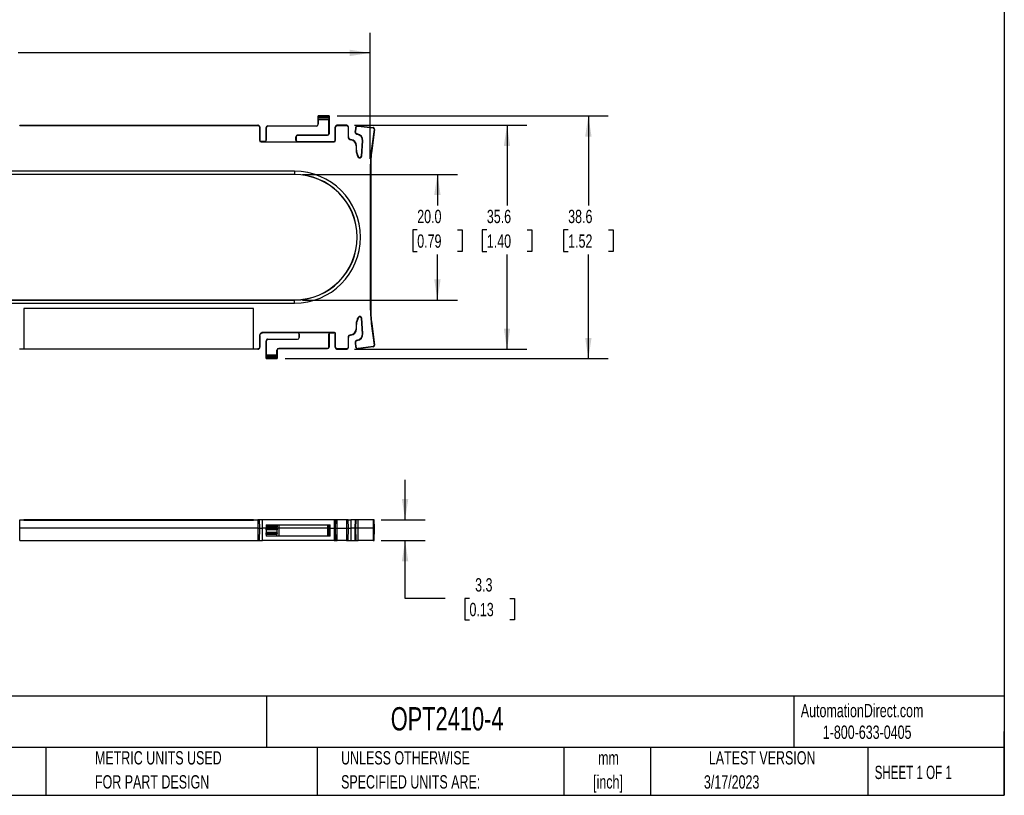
# Model space of a CAD drawing. Header units: millimetres. Extents: x 6 to 273, y 6 to 210.
# Tile 2 of 3: x 117 to 273, y 6 to 130. Entities that reach past the tile are written whole.
import ezdxf

# ---------------------------------------------------------------- set-up
doc = ezdxf.new("R2010")
doc.units = ezdxf.units.MM
doc.layers.add('DIMENSIONS', color=140, linetype='Continuous', lineweight=25)
doc.layers.add('TEXT', color=140, linetype='Continuous', lineweight=25)
doc.styles.add('SLDTEXTSTYLE0', font='TXT', dxfattribs={"width": 0.7})
doc.styles.add('SLDTEXTSTYLE1', font='TXT', dxfattribs={"width": 0.65})
doc.dimstyles.new('SLDDIMSTYLE0', dxfattribs={"dimtxt": 2.158008, "dimasz": 3.302, "dimexe": 0, "dimexo": 0.0625, "dimgap": 0.539502, "dimtad": 0, "dimtih": 1, "dimtoh": 1, "dimrnd": 1e-09, "dimzin": 12, "dimdsep": 46, "dimtxsty": 'SLDTEXTSTYLE0', "dimsah": 1, "dimcen": 0.09, "dimadec": 0, "dimazin": 3, "dimtfac": 1, "dimtmove": 0, "dimatfit": 0, "dimfxl": 0, "dimfrac": 2, "dimtolj": 1, "dimtzin": 12, "dimarcsym": 0})
doc.dimstyles.new('SLDDIMSTYLE1', dxfattribs={"dimtxt": 2.158008, "dimasz": 3.302, "dimexe": 0, "dimexo": 0.0625, "dimgap": 0.539502, "dimtad": 0, "dimtih": 1, "dimtoh": 1, "dimrnd": 1e-09, "dimzin": 4, "dimdsep": 46, "dimtxsty": 'SLDTEXTSTYLE0', "dimsah": 1, "dimcen": 0.09, "dimadec": 0, "dimazin": 1, "dimtfac": 1, "dimtofl": 0, "dimtmove": 0, "dimatfit": 3, "dimfxl": 0, "dimfrac": 2, "dimtolj": 1, "dimtzin": 12, "dimarcsym": 0})
doc.dimstyles.new('SLDDIMSTYLE2', dxfattribs={"dimtxt": 2.158008, "dimasz": 3.302, "dimexe": 0, "dimexo": 0.0625, "dimgap": 0.539502, "dimtad": 0, "dimtih": 1, "dimtoh": 1, "dimrnd": 1e-09, "dimzin": 12, "dimdsep": 46, "dimtxsty": 'SLDTEXTSTYLE0', "dimsah": 1, "dimcen": 0.09, "dimadec": 0, "dimazin": 3, "dimtfac": 1, "dimtofl": 0, "dimtmove": 0, "dimatfit": 3, "dimfxl": 0, "dimfrac": 2, "dimtolj": 1, "dimtzin": 12, "dimarcsym": 0})

# ---------------------------------------------------------------- blocks, each defined once
blk = doc.blocks.new('SW_NOTE_0')
at = {"layer": 'TEXT', "color": 0, "char_height": 2.117, "attachment_point": 2, "style": 'SLDTEXTSTYLE0'}
for s, insert in [('mm', (2.84, 2.73)), ('[inch]', (2.76, -1.09))]:
    blk.add_mtext(s, dxfattribs=dict(at, insert=insert))
blk = doc.blocks.new('SW_NOTE_0_1')
at = {"layer": 'TEXT', "color": 0, "char_height": 2.1167, "attachment_point": 1, "style": 'SLDTEXTSTYLE0'}
for s, insert in [('UNLESS OTHERWISE', (0, 2.73)), ('SPECIFIED UNITS ARE:', (0, -1.09))]:
    blk.add_mtext(s, dxfattribs=dict(at, insert=insert))
blk = doc.blocks.new('SW_NOTE_0_5')
at = {"layer": 'TEXT', "color": 0, "char_height": 2.1167, "attachment_point": 1, "style": 'SLDTEXTSTYLE0'}
for s, insert in [('METRIC UNITS USED', (0, 2.73)), ('FOR PART DESIGN', (0, -1.09))]:
    blk.add_mtext(s, dxfattribs=dict(at, insert=insert))
blk = doc.blocks.new('_D')
at = {"layer": 'DIMENSIONS'}
for p, q in [((177.78, 50.14), (177.78, 56.49)), ((173.96, 50.14), (180.95, 50.14)), ((173.96, 46.84), (180.95, 46.84)), ((177.78, 37.65), (177.78, 46.84)), ((184.13, 37.65), (177.78, 37.65)), ((188.02, 37.65), (187.3, 37.65)), ((187.3, 37.65), (187.3, 34.22)), ((194.43, 37.65), (195.16, 37.65)), ((195.16, 37.65), (195.16, 34.22)), ((187.3, 34.22), (188.02, 34.22)), ((195.16, 34.22), (194.43, 34.22))]:
    blk.add_line(p, q, dxfattribs=at)
for points in [[(177.78, 50.14), (178.29, 53.45), (177.27, 53.45)], [(177.78, 46.84), (177.27, 43.54), (178.29, 43.54)]]:
    blk.add_solid(points, dxfattribs=at)
at = {"layer": 'DIMENSIONS', "char_height": 2.117, "attachment_point": 1, "style": 'SLDTEXTSTYLE0'}
for s, insert in [('3.3', (188.92, 40.86)), ('0.13', (188.02, 36.94))]:
    blk.add_mtext(s, dxfattribs=dict(at, insert=insert))
blk = doc.blocks.new('_D_1')
at = {"layer": 'DIMENSIONS'}
for p, q in [((161.46, 105.05), (186.09, 105.05)), ((182.92, 105.05), (182.92, 100.12)), ((179.71, 96.21), (178.99, 96.21)), ((178.99, 96.21), (178.99, 92.78)), ((186.12, 96.21), (186.85, 96.21)), ((186.85, 96.21), (186.85, 92.78)), ((178.99, 92.78), (179.71, 92.78)), ((186.85, 92.78), (186.12, 92.78)), ((182.92, 85.07), (182.92, 92.29)), ((161.46, 85.07), (186.09, 85.07))]:
    blk.add_line(p, q, dxfattribs=at)
for points in [[(182.92, 105.05), (182.41, 101.75), (183.43, 101.75)], [(182.92, 85.07), (183.43, 88.37), (182.41, 88.37)]]:
    blk.add_solid(points, dxfattribs=at)
at = {"layer": 'DIMENSIONS', "char_height": 2.117, "attachment_point": 1, "style": 'SLDTEXTSTYLE0'}
for s, insert in [('20.0', (179.71, 99.42)), ('0.79', (179.71, 95.51))]:
    blk.add_mtext(s, dxfattribs=dict(at, insert=insert))
blk = doc.blocks.new('_D_2')
at = {"layer": 'DIMENSIONS'}
for p, q in [((169.73, 112.86), (197.16, 112.86)), ((193.99, 112.86), (193.99, 100.12)), ((190.78, 96.21), (190.05, 96.21)), ((190.05, 96.21), (190.05, 92.78)), ((197.19, 96.21), (197.92, 96.21)), ((197.92, 96.21), (197.92, 92.78)), ((190.05, 92.78), (190.78, 92.78)), ((197.92, 92.78), (197.19, 92.78)), ((193.99, 77.25), (193.99, 92.29)), ((169.73, 77.25), (197.16, 77.25))]:
    blk.add_line(p, q, dxfattribs=at)
for points in [[(193.99, 112.86), (193.48, 109.56), (194.49, 109.56)], [(193.99, 77.25), (194.49, 80.55), (193.48, 80.55)]]:
    blk.add_solid(points, dxfattribs=at)
at = {"layer": 'DIMENSIONS', "char_height": 2.117, "attachment_point": 1, "style": 'SLDTEXTSTYLE0'}
for s, insert in [('35.6', (190.78, 99.42)), ('1.40', (190.78, 95.51))]:
    blk.add_mtext(s, dxfattribs=dict(at, insert=insert))
blk = doc.blocks.new('_D_3')
at = {"layer": 'DIMENSIONS'}
for p, q in [((166.96, 114.36), (210.09, 114.36)), ((206.92, 114.36), (206.92, 100.12)), ((203.71, 96.21), (202.99, 96.21)), ((202.99, 96.21), (202.99, 92.78)), ((210.12, 96.21), (210.85, 96.21)), ((210.85, 96.21), (210.85, 92.78)), ((202.99, 92.78), (203.71, 92.78)), ((210.85, 92.78), (210.12, 92.78)), ((206.92, 75.76), (206.92, 92.29)), ((158.71, 75.76), (210.09, 75.76))]:
    blk.add_line(p, q, dxfattribs=at)
for points in [[(206.92, 114.36), (206.41, 111.05), (207.43, 111.05)], [(206.92, 75.76), (207.43, 79.06), (206.41, 79.06)]]:
    blk.add_solid(points, dxfattribs=at)
at = {"layer": 'DIMENSIONS', "char_height": 2.117, "attachment_point": 1, "style": 'SLDTEXTSTYLE0'}
for s, insert in [('38.6', (203.71, 99.42)), ('1.52', (203.71, 95.51))]:
    blk.add_mtext(s, dxfattribs=dict(at, insert=insert))
blk = doc.blocks.new('_D_4')
at = {"layer": 'DIMENSIONS'}
for p, q in [((48.07, 107.5), (48.07, 127.53)), ((172.25, 107.5), (172.25, 127.53)), ((48.07, 124.36), (104.02, 124.36)), ((106.94, 124.36), (106.22, 124.36)), ((106.22, 124.36), (106.22, 120.93)), ((113.36, 124.36), (114.08, 124.36)), ((114.08, 124.36), (114.08, 120.93)), ((172.25, 124.36), (116.28, 124.36)), ((106.22, 120.93), (106.94, 120.93)), ((114.08, 120.93), (113.36, 120.93))]:
    blk.add_line(p, q, dxfattribs=at)
for points in [[(48.07, 124.36), (51.37, 123.85), (51.37, 124.87)], [(172.25, 124.36), (168.95, 124.87), (168.95, 123.85)]]:
    blk.add_solid(points, dxfattribs=at)
at = {"layer": 'DIMENSIONS', "char_height": 2.117, "attachment_point": 1, "style": 'SLDTEXTSTYLE0'}
for s, insert in [('124.2', (106.05, 127.57)), ('4.89', (106.94, 123.66))]:
    blk.add_mtext(s, dxfattribs=dict(at, insert=insert))

msp = doc.modelspace()

# ---------------------------------------------------------------- linework, layer by layer
for p, q in [((163.941, 114.357), (163.94, 114.358)), ((163.94, 113.011), (163.94, 114.358)), ((163.94, 114.358), (165.69, 114.358)), ((165.689, 114.357), (163.941, 114.357)), ((165.69, 114.358), (165.689, 114.357)), ((165.69, 114.358), (165.69, 111.511)), ((116.509, 112.804), (116.509, 112.864)), ((116.509, 112.864), (154.37, 112.864)), ((116.509, 112.804), (154.37, 112.804)), ((154.37, 112.864), (154.37, 112.804)), ((155.94, 112.736), (155.94, 112.761)), ((155.94, 112.761), (163.69, 112.761)), ((163.69, 112.736), (155.94, 112.736)), ((163.69, 112.736), (163.69, 112.761)), ((163.94, 113.011), (163.964, 113.011)), ((163.95, 114.158), (165.679, 114.158)), ((165.672, 113.975), (163.957, 113.975)), ((163.964, 113.743), (163.964, 113.011)), ((165.666, 113.743), (163.964, 113.743)), ((165.666, 111.511), (165.666, 113.743)), ((167.009, 112.804), (167.009, 112.864)), ((168.456, 112.864), (167.009, 112.864)), ((167.009, 112.804), (168.456, 112.804)), ((168.456, 112.864), (168.456, 112.804)), ((170.294, 112.794), (170.294, 112.734)), ((170.338, 112.732), (170.346, 112.79)), ((170.338, 112.732), (172.685, 112.43)), ((170.346, 112.79), (172.693, 112.489)), ((154.637, 112.537), (154.637, 110.467)), ((154.637, 112.537), (154.696, 112.537)), ((154.696, 112.537), (154.696, 110.467)), ((155.69, 112.511), (155.714, 112.511)), ((155.69, 110.467), (155.69, 112.511)), ((155.714, 112.511), (155.714, 110.467)), ((160.69, 111.285), (165.44, 111.285)), ((160.69, 111.261), (160.69, 111.285)), ((165.44, 111.261), (160.69, 111.261)), ((165.44, 111.285), (165.44, 111.261)), ((165.69, 111.511), (165.666, 111.511)), ((166.683, 110.467), (166.683, 112.537)), ((166.683, 112.537), (166.742, 112.537)), ((166.742, 110.467), (166.742, 112.537)), ((168.723, 112.537), (168.723, 111.002)), ((168.723, 112.537), (168.782, 112.537)), ((168.782, 111.002), (168.782, 112.537)), ((169.891, 112.439), (169.82, 111.886)), ((169.879, 111.879), (169.82, 111.886)), ((169.95, 112.431), (169.879, 111.879)), ((169.891, 112.439), (169.95, 112.431)), ((170.159, 111.433), (170.168, 111.491)), ((172.856, 112.209), (172.415, 108.782)), ((172.914, 112.201), (172.474, 108.774)), ((172.693, 112.489), (172.685, 112.43)), ((172.856, 112.209), (172.914, 112.201)), ((154.696, 110.467), (154.637, 110.467)), ((154.896, 110.208), (154.896, 110.267)), ((155.49, 110.267), (154.896, 110.267)), ((154.896, 110.208), (166.483, 110.208)), ((155.49, 110.267), (155.49, 110.243)), ((155.49, 110.243), (160.64, 110.243)), ((155.69, 110.467), (155.714, 110.467)), ((160.416, 110.467), (160.416, 111.011)), ((160.44, 111.011), (160.416, 111.011)), ((160.416, 110.467), (160.44, 110.467)), ((160.44, 111.011), (160.44, 110.467)), ((160.64, 110.243), (160.64, 110.267)), ((160.64, 110.267), (166.483, 110.267)), ((166.483, 110.267), (166.483, 110.208)), ((166.742, 110.467), (166.683, 110.467)), ((168.782, 111.002), (168.723, 111.002)), ((169.141, 110.61), (169.136, 110.551)), ((170.002, 109.607), (170.002, 108.906)), ((170.002, 109.607), (170.061, 109.607)), ((170.061, 108.906), (170.061, 109.607)), ((170.828, 107.939), (170.994, 110.385)), ((170.887, 107.935), (171.053, 110.381)), ((171.053, 110.381), (170.994, 110.385)), ((170.002, 108.906), (170.061, 108.906)), ((172.415, 108.782), (172.474, 108.774)), ((170.381, 107.823), (170.331, 107.791)), ((170.887, 107.935), (170.828, 107.939)), ((160.19, 105.558), (60.19, 105.558)), ((160.19, 105.047), (60.19, 105.047)), ((160.19, 105.023), (60.19, 105.023)), ((160.19, 105.558), (160.19, 105.047)), ((160.19, 105.047), (160.19, 105.023)), ((172.252, 106.225), (172.311, 106.225)), ((172.252, 106.225), (172.252, 83.89)), ((172.311, 106.225), (172.311, 83.89)), ((60.19, 85.093), (160.19, 85.093)), ((60.19, 85.068), (160.19, 85.068)), ((60.19, 84.558), (160.19, 84.558)), ((160.19, 85.068), (160.19, 85.093)), ((160.19, 84.558), (160.19, 85.068)), ((153.696, 83.752), (117.183, 83.752)), ((117.183, 83.752), (117.183, 77.311)), ((153.696, 77.311), (153.696, 83.752)), ((172.252, 83.89), (172.311, 83.89)), ((170.331, 82.324), (170.381, 82.292)), ((170.828, 82.176), (170.887, 82.18)), ((170.994, 79.73), (170.828, 82.176)), ((171.053, 79.734), (170.887, 82.18)), ((166.51, 79.907), (155.12, 79.907)), ((155.12, 79.848), (155.12, 79.907)), ((160.74, 79.848), (155.12, 79.848)), ((165.89, 79.872), (160.74, 79.872)), ((160.74, 79.872), (160.74, 79.848)), ((165.89, 79.848), (165.89, 79.872)), ((165.89, 79.848), (166.51, 79.848)), ((166.51, 79.907), (166.51, 79.848)), ((170.002, 81.209), (170.061, 81.209)), ((170.002, 81.209), (170.002, 80.508)), ((170.061, 80.508), (170.002, 80.508)), ((170.061, 80.508), (170.061, 81.209)), ((172.415, 81.334), (172.474, 81.341)), ((172.415, 81.334), (172.856, 77.906)), ((172.474, 81.341), (172.914, 77.914)), ((154.637, 79.425), (154.637, 77.578)), ((154.637, 79.425), (154.696, 79.425)), ((154.696, 79.425), (154.696, 77.578)), ((155.69, 78.605), (155.714, 78.605)), ((155.69, 75.758), (155.69, 78.605)), ((155.714, 78.605), (155.714, 76.372)), ((155.94, 78.83), (155.94, 78.855)), ((155.94, 78.855), (160.69, 78.855)), ((160.69, 78.83), (155.94, 78.83)), ((160.69, 78.855), (160.69, 78.83)), ((160.964, 79.648), (160.94, 79.648)), ((160.94, 79.105), (160.94, 79.648)), ((160.94, 79.105), (160.964, 79.105)), ((160.964, 79.648), (160.964, 79.105)), ((165.666, 77.605), (165.666, 79.648)), ((165.69, 79.648), (165.666, 79.648)), ((165.69, 79.648), (165.69, 77.605)), ((166.683, 77.578), (166.683, 79.675)), ((166.683, 79.675), (166.742, 79.675)), ((166.742, 77.578), (166.742, 79.675)), ((168.723, 79.113), (168.782, 79.113)), ((168.723, 79.113), (168.723, 77.578)), ((168.782, 77.578), (168.782, 79.113)), ((169.136, 79.564), (169.141, 79.505)), ((170.168, 78.624), (170.159, 78.682)), ((171.053, 79.734), (170.994, 79.73)), ((116.509, 77.252), (116.509, 77.311)), ((116.509, 77.311), (117.183, 77.311)), ((154.37, 77.252), (116.509, 77.252)), ((117.183, 77.311), (117.183, 77.309)), ((117.183, 77.309), (153.696, 77.309)), ((153.696, 77.311), (154.37, 77.311)), ((153.696, 77.309), (153.696, 77.311)), ((154.37, 77.311), (154.37, 77.252)), ((154.696, 77.578), (154.637, 77.578)), ((157.44, 77.105), (157.416, 77.105)), ((157.416, 76.372), (157.416, 77.105)), ((157.44, 77.105), (157.44, 75.758)), ((157.69, 77.379), (157.69, 77.355)), ((157.69, 77.379), (165.44, 77.379)), ((165.44, 77.355), (157.69, 77.355)), ((165.44, 77.379), (165.44, 77.355)), ((165.69, 77.605), (165.666, 77.605)), ((166.742, 77.578), (166.683, 77.578)), ((168.456, 77.311), (167.009, 77.311)), ((167.009, 77.252), (167.009, 77.311)), ((167.009, 77.252), (168.456, 77.252)), ((168.456, 77.311), (168.456, 77.252)), ((168.782, 77.578), (168.723, 77.578)), ((169.82, 78.229), (169.879, 78.237)), ((169.82, 78.229), (169.891, 77.676)), ((169.879, 78.237), (169.95, 77.684)), ((169.95, 77.684), (169.891, 77.676)), ((172.685, 77.685), (170.338, 77.384)), ((170.346, 77.325), (170.338, 77.384)), ((172.693, 77.627), (170.346, 77.325)), ((172.685, 77.685), (172.693, 77.627)), ((172.914, 77.914), (172.856, 77.906)), ((155.69, 75.758), (155.691, 75.759)), ((157.44, 75.758), (155.69, 75.758)), ((155.691, 75.759), (157.439, 75.759)), ((157.429, 75.957), (155.7, 75.957)), ((155.707, 76.14), (157.422, 76.14)), ((155.714, 76.372), (157.416, 76.372)), ((157.439, 75.759), (157.44, 75.758)), ((116.509, 48.789), (116.509, 50.144)), ((116.509, 50.144), (117.183, 50.144)), ((117.183, 50.144), (117.183, 50.094)), ((153.696, 50.144), (117.183, 50.144)), ((117.183, 50.094), (153.696, 50.094)), ((153.696, 50.094), (153.696, 50.144)), ((153.696, 50.144), (154.37, 50.144)), ((154.37, 50.144), (154.37, 48.789)), ((154.696, 48.789), (154.637, 50.144)), ((155.12, 48.789), (155.12, 50.144)), ((166.51, 50.144), (155.12, 50.144)), ((166.51, 50.144), (166.51, 48.789)), ((166.742, 50.144), (166.683, 48.789)), ((167.009, 48.789), (167.009, 50.144)), ((168.456, 50.144), (167.009, 50.144)), ((168.456, 50.144), (168.456, 48.789)), ((168.782, 48.789), (168.723, 50.144)), ((168.723, 50.144), (169.136, 50.144)), ((169.136, 50.144), (169.141, 48.789)), ((169.876, 50.144), (169.136, 50.144)), ((169.876, 50.144), (169.817, 48.789)), ((169.82, 48.789), (169.879, 50.144)), ((169.879, 50.144), (169.876, 50.144)), ((169.879, 50.144), (169.95, 50.144)), ((169.95, 50.144), (169.891, 48.789)), ((170.338, 50.144), (169.95, 50.144)), ((170.346, 48.789), (170.338, 50.144)), ((172.685, 50.144), (170.338, 50.144)), ((172.685, 50.144), (172.693, 48.789)), ((172.857, 50.144), (172.685, 50.144)), ((172.916, 48.789), (172.857, 50.144)), ((116.509, 46.844), (116.509, 48.789)), ((154.37, 48.789), (116.509, 48.789)), ((154.37, 48.789), (154.37, 46.844)), ((154.645, 46.844), (154.696, 48.789)), ((155.12, 46.844), (155.12, 48.789)), ((155.69, 48.789), (155.12, 48.789)), ((155.69, 48.789), (155.691, 48.811)), ((157.44, 48.789), (155.69, 48.789)), ((155.696, 48.563), (155.69, 48.789)), ((155.7, 49.034), (155.691, 48.811)), ((155.691, 48.811), (157.439, 48.811)), ((157.434, 48.563), (155.696, 48.563)), ((155.707, 49.186), (155.7, 49.034)), ((157.429, 49.034), (155.7, 49.034)), ((155.714, 49.344), (155.707, 49.186)), ((155.707, 49.186), (157.422, 49.186)), ((155.714, 49.344), (157.416, 49.344)), ((157.422, 49.186), (157.416, 49.344)), ((157.416, 49.344), (157.69, 49.344)), ((157.422, 49.186), (157.429, 49.034)), ((157.439, 48.811), (157.429, 49.034)), ((157.44, 48.789), (157.434, 48.563)), ((157.439, 48.811), (157.44, 48.789)), ((157.69, 48.789), (157.44, 48.789)), ((157.69, 49.344), (157.69, 48.789)), ((157.69, 49.344), (165.44, 49.344)), ((157.69, 48.789), (157.69, 47.544)), ((165.44, 48.789), (157.69, 48.789)), ((165.44, 49.344), (165.44, 48.789)), ((165.44, 49.344), (165.666, 49.344)), ((165.44, 48.789), (165.44, 47.544)), ((165.44, 48.789), (165.69, 48.789)), ((165.657, 47.544), (165.69, 48.789)), ((165.69, 48.789), (165.666, 49.344)), ((165.666, 49.344), (165.89, 49.344)), ((165.89, 48.789), (165.69, 48.789)), ((165.89, 48.789), (165.89, 49.344)), ((165.89, 47.544), (165.89, 48.789)), ((165.89, 48.789), (166.51, 48.789)), ((166.51, 48.789), (166.51, 46.844)), ((166.683, 48.789), (166.734, 46.844)), ((167.009, 46.844), (167.009, 48.789)), ((167.009, 48.789), (168.456, 48.789)), ((168.456, 48.789), (168.456, 46.844)), ((168.731, 46.844), (168.782, 48.789)), ((168.782, 48.789), (169.141, 48.789)), ((169.141, 48.789), (169.137, 46.844)), ((169.817, 48.789), (169.141, 48.789)), ((169.817, 48.789), (169.868, 46.844)), ((169.82, 48.789), (169.817, 48.789)), ((169.87, 46.844), (169.82, 48.789)), ((169.82, 48.789), (169.891, 48.789)), ((170.346, 48.789), (169.891, 48.789)), ((169.891, 48.789), (169.942, 46.844)), ((170.34, 46.844), (170.346, 48.789)), ((172.693, 48.789), (170.346, 48.789)), ((172.693, 48.789), (172.686, 46.844)), ((172.693, 48.789), (172.916, 48.789)), ((172.866, 46.844), (172.916, 48.789)), ((155.706, 48.153), (157.423, 48.153)), ((155.706, 48.153), (155.708, 48.082)), ((155.708, 48.082), (157.421, 48.082)), ((155.715, 47.82), (155.708, 48.082)), ((157.414, 47.82), (155.715, 47.82)), ((155.715, 47.82), (155.722, 47.544)), ((157.433, 47.544), (155.722, 47.544)), ((157.408, 47.558), (157.414, 47.82)), ((157.421, 48.082), (157.414, 47.82)), ((157.421, 48.082), (157.423, 48.153)), ((157.69, 47.544), (157.433, 47.544)), ((165.44, 47.544), (157.69, 47.544)), ((165.657, 47.544), (165.44, 47.544)), ((165.89, 47.544), (165.657, 47.544)), ((116.509, 46.844), (154.37, 46.844)), ((166.51, 46.844), (155.12, 46.844)), ((168.456, 46.844), (167.009, 46.844)), ((169.868, 46.844), (169.87, 46.844)), ((169.942, 46.844), (169.87, 46.844)), ((169.942, 46.844), (170.34, 46.844)), ((172.686, 46.844), (170.34, 46.844)), ((172.686, 46.844), (172.866, 46.844))]:
    msp.add_line(p, q)
for centre, radius, start, end in [((155.94, 112.511), 0.25, 90, 180), ((155.94, 112.511), 0.226, 90, 180), ((163.69, 113.011), 0.274, 270, 0), ((163.69, 113.011), 0.25, 270, 0), ((170.294, 112.387), 0.407, 82.67598, 90), ((170.294, 112.387), 0.347, 82.67598, 90), ((160.69, 111.011), 0.274, 90, 180), ((160.69, 111.011), 0.25, 90, 180), ((165.44, 111.511), 0.226, 270, 0), ((165.44, 111.511), 0.25, 270, 0), ((170.002, 110.452), 0.993, 356.1301, 80.92561), ((170.002, 110.452), 1.053, 356.1301, 80.9256), ((154.896, 110.467), 0.259, 180, 270), ((154.896, 110.467), 0.2, 180, 270), ((155.49, 110.467), 0.224, 270, 0), ((155.49, 110.467), 0.2, 270, 0), ((160.64, 110.467), 0.224, 180, 270), ((160.64, 110.467), 0.2, 180, 270), ((166.483, 110.467), 0.259, 270, 0), ((166.483, 110.467), 0.2, 270, 360), ((169.176, 111.002), 0.453, 180, 265.02837), ((169.176, 111.002), 0.393, 180, 265.02837), ((169.054, 109.607), 0.947, 0, 85.02837), ((169.054, 109.607), 1.007, 0, 85.02837), ((172.054, 108.906), 2.053, 180, 212.92009), ((172.054, 108.906), 1.993, 180, 212.92009), ((192.304, 106.225), 20.053, 172.67598, 180), ((192.304, 106.225), 19.993, 172.67598, 180), ((170.585, 107.955), 0.303, 212.92009, 356.1301), ((170.585, 107.955), 0.243, 212.92009, 356.1301), ((160.19, 95.058), 10.5, 270, 90), ((160.19, 95.058), 9.99, 270, 90), ((160.19, 95.058), 9.965, 270, 90), ((192.304, 83.89), 20.053, 180, 187.32402), ((192.304, 83.89), 19.993, 180, 187.32402), ((172.054, 81.209), 2.053, 147.07991, 180), ((172.054, 81.209), 1.993, 147.07991, 180), ((170.585, 82.16), 0.303, 3.8699, 147.07991), ((170.585, 82.16), 0.243, 3.8699, 147.07991), ((160.74, 79.648), 0.224, 0, 90), ((160.74, 79.648), 0.2, 0, 90), ((165.89, 79.648), 0.224, 90, 180), ((165.89, 79.648), 0.2, 90, 180), ((169.054, 80.508), 0.947, 274.97163, 0), ((169.054, 80.508), 1.007, 274.97163, 0), ((155.94, 78.605), 0.25, 90, 180), ((155.94, 78.605), 0.226, 90, 180), ((160.69, 79.105), 0.274, 270, 0), ((160.69, 79.105), 0.25, 270, 0), ((169.176, 79.113), 0.453, 94.97163, 180), ((169.176, 79.113), 0.393, 94.97163, 180), ((170.223, 78.281), 0.407, 99.07441, 187.32402), ((170.223, 78.281), 0.347, 99.07441, 187.32402), ((170.002, 79.663), 0.993, 279.07441, 3.8699), ((170.002, 79.663), 1.053, 279.07441, 3.8699), ((157.69, 77.105), 0.274, 90, 180), ((157.69, 77.105), 0.25, 90, 180), ((165.44, 77.605), 0.226, 270, 0), ((165.44, 77.605), 0.25, 270, 0), ((170.294, 77.728), 0.407, 187.32402, 277.32402), ((170.294, 77.728), 0.347, 187.32402, 277.32402), ((172.66, 77.881), 0.197, 277.32402, 7.32402), ((172.66, 77.881), 0.257, 277.32402, 7.32402)]:
    msp.add_arc(centre, radius, start, end)
for centre, start_param, end_param in [((163.94, 114.108), 4.9143275, 6.1959188), ((165.69, 114.108), 0.0872665, 1.3688579), ((163.961, 114.208), 1.7715737, 2.7636307), ((163.953, 113.743), 4.712389, 5.9052233), ((165.676, 113.743), 0.377962, 1.5707963), ((165.668, 114.208), 3.5195546, 4.5116116), ((155.69, 76.008), 3.2288591, 4.5104505), ((155.711, 75.908), 0.377962, 1.370019), ((155.703, 76.372), 3.5195546, 4.712389), ((157.426, 76.372), 1.5707963, 2.7636307), ((157.418, 75.908), 4.9131663, 5.9052233), ((157.44, 76.008), 1.7727348, 3.0543262)]:
    msp.add_ellipse(centre, major_axis=(0, 0.25), ratio=0.0436609, start_param=start_param, end_param=end_param)
for points, knots in [([(154.696, 112.537), (154.696, 112.579), (154.679, 112.665), (154.607, 112.774), (154.498, 112.847), (154.412, 112.864), (154.37, 112.864)], [-0.0000003, -0.0000003, -0.0000003, -0.0000003, 0.2480879, 0.4999418, 0.7513102, 1.0000006, 1.0000006, 1.0000006, 1.0000006]), ([(154.37, 112.804), (154.404, 112.804), (154.475, 112.791), (154.564, 112.731), (154.623, 112.642), (154.637, 112.572), (154.637, 112.537)], [-0.0000003, -0.0000003, -0.0000003, -0.0000003, 0.2486901, 0.5000585, 0.7519124, 1.0000006, 1.0000006, 1.0000006, 1.0000006]), ([(167.009, 112.864), (166.967, 112.864), (166.882, 112.847), (166.773, 112.774), (166.7, 112.665), (166.683, 112.58), (166.683, 112.537)], [-0.0000002, -0.0000002, -0.0000002, -0.0000002, 0.2480879, 0.4999418, 0.7513102, 1.0000006, 1.0000006, 1.0000006, 1.0000006]), ([(166.742, 112.537), (166.742, 112.572), (166.756, 112.642), (166.816, 112.731), (166.905, 112.791), (166.975, 112.804), (167.009, 112.804)], [-0.0000003, -0.0000003, -0.0000003, -0.0000003, 0.2486902, 0.5000586, 0.7519125, 1.0000007, 1.0000007, 1.0000007, 1.0000007]), ([(168.782, 112.537), (168.782, 112.579), (168.765, 112.665), (168.693, 112.774), (168.584, 112.847), (168.498, 112.864), (168.456, 112.864)], [-0.0000002, -0.0000002, -0.0000002, -0.0000002, 0.2480879, 0.4999418, 0.7513102, 1.0000006, 1.0000006, 1.0000006, 1.0000006]), ([(168.456, 112.804), (168.49, 112.804), (168.561, 112.791), (168.65, 112.731), (168.709, 112.642), (168.723, 112.572), (168.723, 112.537)], [-0.0000003, -0.0000003, -0.0000003, -0.0000003, 0.2486901, 0.5000585, 0.7519124, 1.0000006, 1.0000006, 1.0000006, 1.0000006]), ([(170.294, 112.794), (170.281, 112.794), (170.255, 112.792), (170.219, 112.787), (170.183, 112.779), (170.149, 112.767), (170.116, 112.753), (170.073, 112.73), (170.024, 112.694), (169.974, 112.641), (169.934, 112.58), (169.905, 112.513), (169.894, 112.464), (169.891, 112.439)], [0, 0, 0, 0, 0.0625, 0.125, 0.1875, 0.25, 0.3125, 0.375, 0.5, 0.625, 0.75, 0.875, 1.0000007, 1.0000007, 1.0000007, 1.0000007]), ([(169.95, 112.431), (169.952, 112.453), (169.962, 112.495), (169.986, 112.552), (170.021, 112.604), (170.064, 112.649), (170.105, 112.68), (170.142, 112.7), (170.17, 112.712), (170.199, 112.722), (170.23, 112.729), (170.261, 112.733), (170.283, 112.734), (170.294, 112.734)], [0, 0, 0, 0, 0.1250005, 0.2500005, 0.3750005, 0.5000005, 0.6250005, 0.6875005, 0.7500005, 0.8125005, 0.8750005, 0.9375005, 1.0000005, 1.0000005, 1.0000005, 1.0000005]), ([(169.82, 111.886), (169.816, 111.859), (169.815, 111.806), (169.828, 111.73), (169.855, 111.657), (169.895, 111.59), (169.948, 111.532), (170.011, 111.485), (170.081, 111.451), (170.132, 111.437), (170.159, 111.433)], [-0.0000023, -0.0000023, -0.0000023, -0.0000023, 0.125, 0.25, 0.375, 0.5, 0.625, 0.75, 0.875, 0.9999995, 0.9999995, 0.9999995, 0.9999995]), ([(170.168, 111.491), (170.145, 111.495), (170.101, 111.507), (170.042, 111.536), (169.988, 111.576), (169.943, 111.625), (169.908, 111.682), (169.885, 111.746), (169.875, 111.81), (169.876, 111.855), (169.879, 111.879)], [-0.0000027, -0.0000027, -0.0000027, -0.0000027, 0.124997, 0.249997, 0.374997, 0.499997, 0.624997, 0.749997, 0.874997, 0.9999998, 0.9999998, 0.9999998, 0.9999998]), ([(172.685, 112.43), (172.699, 112.428), (172.725, 112.422), (172.759, 112.406), (172.791, 112.384), (172.817, 112.356), (172.838, 112.323), (172.851, 112.287), (172.858, 112.249), (172.857, 112.223), (172.856, 112.209), (172.856, 112.209)], [-0.0001378, -0.0001378, -0.0001378, -0.0001378, 0.1248616, 0.2498616, 0.3748616, 0.4998616, 0.6248616, 0.7498616, 0.8748616, 0.9998616, 0.9999993, 0.9999993, 0.9999993, 0.9999993]), ([(172.914, 112.201), (172.917, 112.219), (172.917, 112.254), (172.909, 112.303), (172.891, 112.349), (172.864, 112.392), (172.83, 112.429), (172.789, 112.458), (172.744, 112.478), (172.71, 112.486), (172.693, 112.489)], [0, 0, 0, 0, 0.125, 0.25, 0.375, 0.5, 0.625, 0.75, 0.875, 0.99999938, 0.99999938, 0.99999938, 0.99999938]), ([(155.12, 79.907), (155.057, 79.907), (154.931, 79.883), (154.769, 79.775), (154.662, 79.614), (154.637, 79.487), (154.637, 79.425)], [-0.0000002, -0.0000002, -0.0000002, -0.0000002, 0.247175, 0.4998155, 0.7528066, 0.9999999, 0.9999999, 0.9999999, 0.9999999]), ([(154.696, 79.425), (154.696, 79.479), (154.718, 79.591), (154.812, 79.732), (154.954, 79.826), (155.065, 79.848), (155.12, 79.848)], [-0.0000003, -0.0000003, -0.0000003, -0.0000003, 0.2471931, 0.5001841, 0.7528247, 0.9999999, 0.9999999, 0.9999999, 0.9999999]), ([(166.742, 79.675), (166.742, 79.715), (166.721, 79.796), (166.631, 79.886), (166.55, 79.907), (166.51, 79.907)], [0.00000086, 0.00000086, 0.00000086, 0.00000086, 0.33208873, 0.66688684, 1.00000014, 1.00000014, 1.00000014, 1.00000014]), ([(166.51, 79.848), (166.54, 79.848), (166.601, 79.832), (166.667, 79.766), (166.683, 79.704), (166.683, 79.675)], [0.00000109, 0.00000109, 0.00000109, 0.00000109, 0.33311416, 0.66791227, 1.0000002, 1.0000002, 1.0000002, 1.0000002]), ([(154.637, 77.578), (154.637, 77.543), (154.623, 77.473), (154.564, 77.384), (154.475, 77.325), (154.404, 77.311), (154.37, 77.311)], [-0.0000003, -0.0000003, -0.0000003, -0.0000003, 0.2486901, 0.5000585, 0.7519124, 1.0000006, 1.0000006, 1.0000006, 1.0000006]), ([(154.37, 77.252), (154.412, 77.252), (154.498, 77.268), (154.607, 77.341), (154.679, 77.45), (154.696, 77.536), (154.696, 77.578)], [-0.0000003, -0.0000003, -0.0000003, -0.0000003, 0.2480879, 0.4999418, 0.7513102, 1.0000006, 1.0000006, 1.0000006, 1.0000006]), ([(166.683, 77.578), (166.683, 77.536), (166.7, 77.45), (166.773, 77.341), (166.881, 77.268), (166.967, 77.252), (167.009, 77.252)], [-0.0000003, -0.0000003, -0.0000003, -0.0000003, 0.2480879, 0.4999418, 0.7513102, 1.0000006, 1.0000006, 1.0000006, 1.0000006]), ([(167.009, 77.311), (166.975, 77.311), (166.905, 77.325), (166.816, 77.384), (166.756, 77.473), (166.742, 77.544), (166.742, 77.578)], [-0.0000003, -0.0000003, -0.0000003, -0.0000003, 0.2486902, 0.5000586, 0.7519125, 1.0000007, 1.0000007, 1.0000007, 1.0000007]), ([(168.723, 77.578), (168.723, 77.543), (168.709, 77.473), (168.65, 77.384), (168.561, 77.325), (168.49, 77.311), (168.456, 77.311)], [-0.0000003, -0.0000003, -0.0000003, -0.0000003, 0.2486902, 0.5000586, 0.7519125, 1.0000007, 1.0000007, 1.0000007, 1.0000007]), ([(168.456, 77.252), (168.498, 77.252), (168.584, 77.268), (168.692, 77.341), (168.765, 77.45), (168.782, 77.536), (168.782, 77.578)], [-0.0000002, -0.0000002, -0.0000002, -0.0000002, 0.2480879, 0.4999418, 0.7513102, 1.0000006, 1.0000006, 1.0000006, 1.0000006]), ([(154.637, 50.144), (154.637, 50.144), (154.623, 50.144), (154.564, 50.144), (154.475, 50.144), (154.404, 50.144), (154.37, 50.144)], [-0.0000003, -0.0000003, -0.0000003, -0.0000003, 0.2486901, 0.5000585, 0.7519124, 1.0000006, 1.0000006, 1.0000006, 1.0000006]), ([(155.12, 50.144), (155.057, 50.144), (154.931, 50.144), (154.769, 50.144), (154.662, 50.144), (154.637, 50.144), (154.637, 50.144)], [-0.0000002, -0.0000002, -0.0000002, -0.0000002, 0.247175, 0.4998155, 0.7528066, 0.9999999, 0.9999999, 0.9999999, 0.9999999]), ([(166.742, 50.144), (166.742, 50.144), (166.721, 50.144), (166.631, 50.144), (166.55, 50.144), (166.51, 50.144)], [0.00000086, 0.00000086, 0.00000086, 0.00000086, 0.33208873, 0.66688684, 1.00000014, 1.00000014, 1.00000014, 1.00000014]), ([(167.009, 50.144), (166.975, 50.144), (166.905, 50.144), (166.816, 50.144), (166.756, 50.144), (166.742, 50.144), (166.742, 50.144)], [-0.0000003, -0.0000003, -0.0000003, -0.0000003, 0.2486902, 0.5000586, 0.7519125, 1.0000007, 1.0000007, 1.0000007, 1.0000007]), ([(168.723, 50.144), (168.723, 50.144), (168.709, 50.144), (168.65, 50.144), (168.561, 50.144), (168.49, 50.144), (168.456, 50.144)], [-0.0000003, -0.0000003, -0.0000003, -0.0000003, 0.2486902, 0.5000586, 0.7519125, 1.0000007, 1.0000007, 1.0000007, 1.0000007]), ([(172.856, 50.144), (172.856, 50.144), (172.86, 50.144), (172.858, 50.144), (172.856, 50.144)], [0, 0, 0, 0, 0.0647891, 1, 1, 1, 1]), ([(154.37, 48.789), (154.412, 48.789), (154.498, 48.789), (154.607, 48.789), (154.679, 48.789), (154.696, 48.789), (154.696, 48.789)], [-0.0000003, -0.0000003, -0.0000003, -0.0000003, 0.2480879, 0.4999418, 0.7513102, 1.0000006, 1.0000006, 1.0000006, 1.0000006]), ([(154.696, 48.789), (154.696, 48.789), (154.718, 48.789), (154.812, 48.789), (154.954, 48.789), (155.065, 48.789), (155.12, 48.789)], [-0.0000003, -0.0000003, -0.0000003, -0.0000003, 0.2471931, 0.5001841, 0.7528247, 0.9999999, 0.9999999, 0.9999999, 0.9999999]), ([(155.696, 48.563), (155.696, 48.54), (155.697, 48.494), (155.699, 48.43), (155.701, 48.372), (155.702, 48.321), (155.703, 48.277), (155.704, 48.239), (155.705, 48.209), (155.706, 48.184), (155.706, 48.166), (155.706, 48.157), (155.706, 48.153)], [0, 0, 0, 0, 0.1196735, 0.2349762, 0.3459077, 0.4524674, 0.5546548, 0.6524698, 0.7459119, 0.834981, 0.919677, 1, 1, 1, 1]), ([(157.423, 48.153), (157.423, 48.159), (157.424, 48.172), (157.425, 48.205), (157.426, 48.249), (157.427, 48.308), (157.429, 48.38), (157.431, 48.466), (157.433, 48.53), (157.434, 48.563)], [0, 0, 0, 0, 0.11611305, 0.24114486, 0.37509349, 0.51795646, 0.66973085, 0.83041328, 1, 1, 1, 1]), ([(166.51, 48.789), (166.54, 48.789), (166.601, 48.789), (166.667, 48.789), (166.683, 48.789), (166.683, 48.789)], [0.00000109, 0.00000109, 0.00000109, 0.00000109, 0.33311416, 0.66791227, 1.0000002, 1.0000002, 1.0000002, 1.0000002]), ([(166.683, 48.789), (166.683, 48.789), (166.7, 48.789), (166.773, 48.789), (166.881, 48.789), (166.967, 48.789), (167.009, 48.789)], [-0.0000003, -0.0000003, -0.0000003, -0.0000003, 0.2480879, 0.4999418, 0.7513102, 1.0000006, 1.0000006, 1.0000006, 1.0000006]), ([(168.456, 48.789), (168.498, 48.789), (168.584, 48.789), (168.692, 48.789), (168.765, 48.789), (168.782, 48.789), (168.782, 48.789)], [-0.0000002, -0.0000002, -0.0000002, -0.0000002, 0.2480879, 0.4999418, 0.7513102, 1.0000006, 1.0000006, 1.0000006, 1.0000006]), ([(154.37, 46.844), (154.405, 46.844), (154.478, 46.844), (154.57, 46.844), (154.631, 46.844), (154.645, 46.844), (154.645, 46.844)], [-0.0000003, -0.0000003, -0.0000003, -0.0000003, 0.2480879, 0.4999418, 0.7513102, 1.0000007, 1.0000007, 1.0000007, 1.0000007]), ([(154.645, 46.844), (154.645, 46.844), (154.67, 46.844), (154.775, 46.844), (154.934, 46.844), (155.058, 46.844), (155.12, 46.844)], [-0.0000002, -0.0000002, -0.0000002, -0.0000002, 0.2471931, 0.5001841, 0.7528247, 0.9999999, 0.9999999, 0.9999999, 0.9999999]), ([(166.51, 46.844), (166.549, 46.844), (166.627, 46.844), (166.713, 46.844), (166.734, 46.844), (166.734, 46.844)], [0.00000077, 0.00000077, 0.00000077, 0.00000077, 0.33311416, 0.66791227, 1.00000017, 1.00000017, 1.00000017, 1.00000017]), ([(166.734, 46.844), (166.734, 46.844), (166.748, 46.844), (166.81, 46.844), (166.901, 46.844), (166.974, 46.844), (167.009, 46.844)], [-0.0000002, -0.0000002, -0.0000002, -0.0000002, 0.2480879, 0.4999418, 0.7513102, 1.0000007, 1.0000007, 1.0000007, 1.0000007]), ([(168.456, 46.844), (168.491, 46.844), (168.564, 46.844), (168.656, 46.844), (168.717, 46.844), (168.731, 46.844), (168.731, 46.844)], [-0.0000002, -0.0000002, -0.0000002, -0.0000002, 0.2480879, 0.4999418, 0.7513102, 1.0000007, 1.0000007, 1.0000007, 1.0000007]), ([(168.731, 46.844), (168.732, 46.844), (168.734, 46.844), (168.748, 46.844), (168.772, 46.844), (168.805, 46.844), (168.849, 46.844), (168.909, 46.844), (168.98, 46.844), (169.057, 46.844), (169.11, 46.844), (169.137, 46.844)], [0, 0, 0, 0, 0.1003924, 0.1983809, 0.2961952, 0.3960767, 0.5001333, 0.6239943, 0.7588954, 0.87682, 1, 1, 1, 1]), ([(169.137, 46.844), (169.253, 46.844), (169.484, 46.844), (169.748, 46.844), (169.84, 46.844), (169.875, 46.844)], [0, 0, 0, 0, 0.3810754, 0.7621508, 1, 1, 1, 1])]:
    msp.add_open_spline(points, degree=3, knots=knots)
msp.add_open_spline([(157.433, 47.544), (157.416, 47.544), (157.407, 47.548), (157.408, 47.558)], degree=3)
at = {"layer": 'TEXT'}
for p, q in [((273.05, 209.55), (273.05, 6.35)), ((273.05, 22.126), (6.35, 22.126)), ((155.759, 22.126), (155.759, 13.97)), ((239.575, 22.126), (239.575, 13.97)), ((273.05, 6.35), (273.05, 16.51)), ((273.05, 13.97), (6.35, 13.97)), ((120.646, 13.97), (120.646, 6.35)), ((163.78, 13.97), (163.78, 6.35)), ((203.024, 13.97), (203.024, 6.35)), ((216.812, 13.97), (216.812, 6.35)), ((251.349, 13.97), (251.349, 6.35)), ((6.35, 6.35), (273.05, 6.35))]:
    msp.add_line(p, q, dxfattribs=at)

# ---------------------------------------------------------------- block references
for name, p in [('SW_NOTE_0_5', (128.478, 10.635)), ('SW_NOTE_0_1', (167.608, 10.635)), ('SW_NOTE_0', (207.286, 10.633))]:
    msp.add_blockref(name, p, dxfattribs=at)

# ---------------------------------------------------------------- texts
for s, insert, char_height, attachment_point, style in [('OPT2410-4', (175.502, 20.364), 3.7042, 1, 'SLDTEXTSTYLE0'), ('AutomationDirect.com', (240.695, 20.877), 2.11667, 1, 'SLDTEXTSTYLE0'), ('WENGLORTPL ANGLE CHANGER, WIDE, PLUS OR MINUS 25 DEGREES. PACKAGE OF 4. FOR USE WITH M-EBAR BAR LIGHTS.', (7.966, 20.262), 1.5875, 1, 'SLDTEXTSTYLE0'), ('1-800-633-0405', (244.192, 17.437), 2.11667, 1, 'SLDTEXTSTYLE0'), ('LATEST VERSION', (234.552, 13.364), 2.11667, 2, 'SLDTEXTSTYLE0'), ('SHEET 1 OF 1', (252.441, 11.051), 2.11667, 1, 'SLDTEXTSTYLE1'), ('3/17/2023', (229.701, 9.528), 2.1167, 2, 'SLDTEXTSTYLE0')]:
    msp.add_mtext(s, dxfattribs=dict(at, insert=insert, char_height=char_height, attachment_point=attachment_point, style=style))

# ---------------------------------------------------------------- dimensions: what is measured, and where the dimension line sits
at = {"layer": 'DIMENSIONS'}
dim = msp.add_linear_dim(base=(48.069, 124.358), p1=(172.252, 106.225), p2=(48.069, 106.225), dimstyle='SLDDIMSTYLE2', dxfattribs=at)
dim.commit()
dim.dimension.update_dxf_attribs({"geometry": '_D_4', "text_midpoint": (110.15, 124.358), "dimtype": 160})
for base, p1, p2, dimstyle, picture, middle in [((206.917, 75.759), (165.689, 114.357), (157.439, 75.759), 'SLDDIMSTYLE2', '_D_3', (206.917, 96.207)), ((193.986, 77.252), (168.456, 112.864), (168.456, 77.252), 'SLDDIMSTYLE2', '_D_2', (193.986, 96.207)), ((182.917, 105.047), (160.19, 85.068), (160.19, 105.047), 'SLDDIMSTYLE1', '_D_1', (182.917, 96.207)), ((177.78, 46.844), (172.685, 50.144), (172.686, 46.844), 'SLDDIMSTYLE0', '_D', (177.78, 37.646))]:
    dim = msp.add_linear_dim(base=base, p1=p1, p2=p2, angle=90, dimstyle=dimstyle, dxfattribs=at)
    dim.commit()
    dim.dimension.update_dxf_attribs({"geometry": picture, "text_midpoint": middle, "dimtype": 160})

doc.saveas('drawing.dxf')
